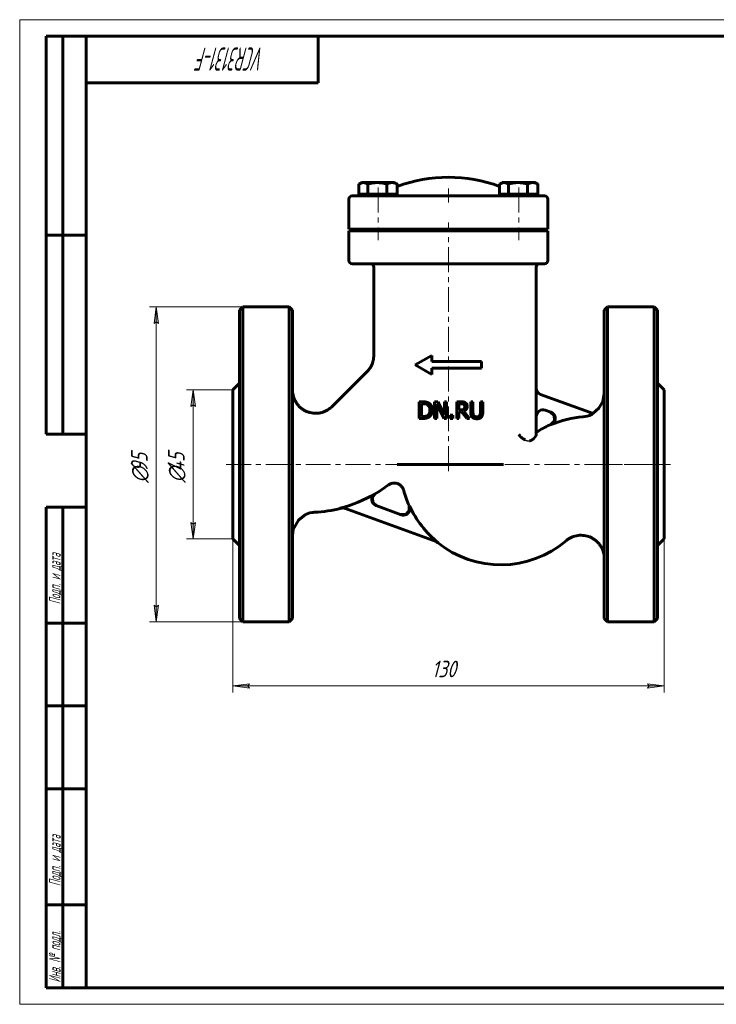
# Model space of a CAD drawing. Header units: millimetres. Extents: x 0 to 420, y 0 to 297.
# Tile 1 of 2: x 0 to 210, y 0 to 297. Entities that reach past the tile are written whole.
import ezdxf

# ---------------------------------------------------------------- set-up
doc = ezdxf.new("R2010")
doc.units = ezdxf.units.MM
for name, pattern in [('K5LT-1', [0]), ('K5LT_AXLED', [12, 7.5, -1.5, 1.5, -1.5]), ('K5LT_BASIC', [0]), ('K5LT_THIN', [0])]:
    doc.linetypes.add(name, pattern=pattern)
doc.layers.add('Системный слой', color=7, linetype='Continuous')
doc.layers.add('Системный слой (1)', color=251, linetype='Continuous', true_color=0x6c6c6c)
doc.styles.add('KDIMTEXTSTYLE', font='GOST_AU.SHX', dxfattribs={"width": 0.96, "oblique": 15, "height": 5})
doc.styles.add('KTEXTSTYLE', font='GOST_AU.SHX', dxfattribs={"width": 0.56, "height": 5})
doc.dimstyles.new('KDIMSTYLE (1.00)', dxfattribs={"dimtxt": 5, "dimasz": 1, "dimexe": 2, "dimexo": 0, "dimgap": 1, "dimtad": 1, "dimtxsty": 'KDIMTEXTSTYLE', "dimsah": 1, "dimcen": 0, "dimdle": 1, "dimadec": 0, "dimazin": 0, "dimtfac": 0.667, "dimtmove": 0, "dimatfit": 3, "dimfxl": 1, "dimtvp": 1, "dimtolj": 1, "dimtzin": 0, "dimarcsym": 0})

# ---------------------------------------------------------------- blocks, each defined once
blk = doc.blocks.new('U11')
at = {"layer": 'Системный слой (1)', "color": 143, "linetype": 'K5LT_BASIC', "lineweight": 60, "true_color": 0x33acca}
for p, q in [((106.31, 152.83), (107.21, 153.99)), ((106.45, 151.37), (106.31, 152.83)), ((107.55, 150.4), (106.45, 151.37))]:
    blk.add_line(p, q, dxfattribs=at)
blk = doc.blocks.new('U12')
at = {"layer": 'Системный слой (1)', "color": 143, "linetype": 'K5LT_BASIC', "lineweight": 60, "true_color": 0x33acca}
for p, q in [((82.24, 162.86), (82.24, 209.36)), ((82.24, 116.36), (82.24, 162.86))]:
    blk.add_line(p, q, dxfattribs=at)
blk = doc.blocks.new('U13')
at = {"layer": 'Системный слой (1)', "color": 143, "linetype": 'K5LT_BASIC', "lineweight": 60, "true_color": 0x33acca}
for p, q in [((194.24, 162.86), (194.24, 185.36)), ((194.24, 140.36), (194.24, 162.86))]:
    blk.add_line(p, q, dxfattribs=at)
blk = doc.blocks.new('U14')
at = {"layer": 'Системный слой (1)', "color": 143, "linetype": 'K5LT_BASIC', "lineweight": 60, "true_color": 0x33acca}
for p, q in [((175.82, 181.88), (176.24, 184.25)), ((174.63, 179.79), (175.82, 181.88)), ((172.79, 178.23), (174.63, 179.79))]:
    blk.add_line(p, q, dxfattribs=at)
blk = doc.blocks.new('U15')
at = {"layer": 'Системный слой (1)', "color": 143, "linetype": 'K5LT_BASIC', "lineweight": 60, "true_color": 0x33acca}
for start, end in [(300.9694, 307.7047), (272.9036, 284.6629)]:
    blk.add_arc((86.88, 187.86), 39.5, start, end, dxfattribs=at)
blk = doc.blocks.new('U16')
at = {"layer": 'Системный слой (1)', "color": 143, "linetype": 'K5LT_BASIC', "lineweight": 60, "true_color": 0x33acca}
for p, q in [((192.24, 209.36), (192.24, 162.86)), ((192.24, 162.86), (192.24, 116.36))]:
    blk.add_line(p, q, dxfattribs=at)
blk = doc.blocks.new('U17')
at = {"layer": 'Системный слой (1)', "color": 143, "linetype": 'K5LT_BASIC', "lineweight": 60, "true_color": 0x33acca}
for p, q in [((116.42, 147.79), (117.45, 148.9)), ((117.45, 148.9), (117.41, 150.42)), ((114.9, 147.72), (116.42, 147.79))]:
    blk.add_line(p, q, dxfattribs=at)
blk = doc.blocks.new('U18')
at = {"layer": 'Системный слой (1)', "color": 143, "linetype": 'K5LT_BASIC', "lineweight": 60, "true_color": 0x33acca}
for p, q in [((125.58, 139.56), (125.38, 139.65)), ((125.77, 139.45), (125.58, 139.56)), ((125.95, 139.33), (125.77, 139.45))]:
    blk.add_line(p, q, dxfattribs=at)
blk = doc.blocks.new('U19')
at = {"layer": 'Системный слой (1)', "color": 143, "linetype": 'K5LT_BASIC', "lineweight": 60, "true_color": 0x33acca}
for p, q in [((160.03, 178.61), (161.16, 177.57)), ((161.21, 176.02), (160.14, 174.9)), ((161.16, 177.57), (161.21, 176.02))]:
    blk.add_line(p, q, dxfattribs=at)
blk = doc.blocks.new('U20')
at = {"layer": 'Системный слой (1)', "color": 143, "linetype": 'K5LT_BASIC', "lineweight": 60, "true_color": 0x33acca}
for p, q in [((66.24, 209.36), (66.24, 162.86)), ((66.24, 162.86), (66.24, 116.36))]:
    blk.add_line(p, q, dxfattribs=at)
blk = doc.blocks.new('U21')
at = {"layer": 'Системный слой (1)', "color": 143, "linetype": 'K5LT_BASIC', "lineweight": 60, "true_color": 0x33acca}
for p, q in [((84, 146.07), (82.46, 143.2)), ((86.2, 147.73), (84, 146.07)), ((87.51, 148.2), (86.2, 147.73)), ((88.19, 148.34), (87.51, 148.2)), ((88.53, 148.39), (88.19, 148.34)), ((88.7, 148.4), (88.53, 148.39)), ((88.79, 148.41), (88.7, 148.4)), ((88.83, 148.41), (88.79, 148.41)), ((88.85, 148.41), (88.83, 148.41)), ((88.86, 148.41), (88.85, 148.41)), ((88.87, 148.41), (88.86, 148.41)), ((88.88, 148.41), (88.87, 148.41)), ((88.87, 148.41), (88.87, 148.41)), ((88.87, 148.41), (88.87, 148.41)), ((88.87, 148.41), (88.87, 148.41)), ((88.88, 148.41), (88.88, 148.41)), ((88.88, 148.41), (88.88, 148.41)), ((88.88, 148.41), (88.88, 148.41)), ((88.88, 148.41), (88.88, 148.41)), ((82.46, 143.2), (82.24, 141.42))]:
    blk.add_line(p, q, dxfattribs=at)
blk = doc.blocks.new('U22')
at = {"layer": 'Системный слой (1)', "color": 143, "linetype": 'K5LT_BASIC', "lineweight": 60, "true_color": 0x33acca}
for p, q in [((176.24, 162.86), (176.24, 209.36)), ((176.24, 116.36), (176.24, 162.86))]:
    blk.add_line(p, q, dxfattribs=at)
blk = doc.blocks.new('U23')
at = {"layer": 'Системный слой (1)', "color": 143, "linetype": 'K5LT_BASIC', "lineweight": 60, "true_color": 0x33acca}
for start, end in [(195.0108, 204.2352), (230.9683, 310.4565)]:
    blk.add_arc((145.03, 162.86), 30.3, start, end, dxfattribs=at)
blk = doc.blocks.new('U24')
at = {"layer": 'Системный слой (1)', "color": 143, "linetype": 'K5LT_BASIC', "lineweight": 60, "true_color": 0x33acca}
for p, q in [((64.24, 162.86), (64.24, 185.36)), ((64.24, 140.36), (64.24, 162.86))]:
    blk.add_line(p, q, dxfattribs=at)
blk = doc.blocks.new('U25')
at = {"layer": 'Системный слой (1)', "color": 143, "linetype": 'K5LT_BASIC', "lineweight": 60, "true_color": 0x33acca}
for p, q in [((102.3, 247.44), (102.25, 247.41)), ((102.35, 247.47), (102.3, 247.44)), ((102.39, 247.5), (102.35, 247.47)), ((102.81, 247.7), (102.39, 247.5)), ((103.2, 247.82), (102.81, 247.7)), ((103.58, 247.86), (103.2, 247.82))]:
    blk.add_line(p, q, dxfattribs=at)
blk = doc.blocks.new('U26')
at = {"layer": 'Системный слой (1)', "color": 143, "linetype": 'K5LT_BASIC', "lineweight": 60, "true_color": 0x33acca}
for p, q in [((144.73, 247.44), (144.68, 247.41)), ((144.78, 247.47), (144.73, 247.44)), ((144.82, 247.5), (144.78, 247.47)), ((145.23, 247.7), (144.82, 247.5)), ((145.62, 247.82), (145.23, 247.7)), ((146.01, 247.86), (145.62, 247.82))]:
    blk.add_line(p, q, dxfattribs=at)
blk = doc.blocks.new('D4')
at = {"layer": 'Системный слой (1)'}
for points in [[(64.24, 96.06), (69.24, 96.71), (68.74, 96.06), (69.24, 95.4)], [(194.24, 96.06), (189.24, 96.71), (189.74, 96.06), (189.24, 95.4)]]:
    blk.add_hatch(color=7, dxfattribs=at).paths.add_polyline_path(points)
at = {"layer": 'Системный слой (1)', "color": 7, "linetype": 'K5LT_THIN', "lineweight": 18, "true_color": 0xffffff}
for p, q in [((64.24, 140.36), (64.24, 94.06)), ((194.24, 140.36), (194.24, 94.06)), ((64.24, 96.06), (69.24, 96.71)), ((69.24, 95.4), (64.24, 96.06)), ((69.24, 96.71), (68.74, 96.06)), ((68.74, 96.06), (69.24, 95.4)), ((189.74, 96.06), (189.24, 96.71)), ((189.24, 96.71), (194.24, 96.06)), ((194.24, 96.06), (189.24, 95.4)), ((189.24, 95.4), (189.74, 96.06))]:
    blk.add_line(p, q, dxfattribs=at)
blk.add_wipeout([(124.22, 97.06), (124.22, 104.44), (133.85, 104.44), (133.85, 97.06)]).dxf.layer = 'Системный слой (1)'
blk.add_line((194.24, 96.06), (64.24, 96.06), dxfattribs=at)
at = {"layer": 'Системный слой (1)', "color": 7, "insert": (124.22, 103.64), "char_height": 5, "attachment_point": 1, "style": 'KTEXTSTYLE'}
blk.add_mtext('\\H5.0;\\W1.000;\\Q15;\\Q15;\\W0.960;130', dxfattribs=at)
blk = doc.blocks.new('KDIMARROW_01')
at = {"layer": 'Системный слой'}
blk.add_hatch(color=0, dxfattribs=at).paths.add_polyline_path([(0, 0), (-5, 0.66), (-4.5, 0), (-5, -0.66)])
at = {"layer": 'Системный слой', "color": 0, "linetype": 'K5LT_THIN', "lineweight": 18}
for p, q in [((-4.5, 0), (-5, 0.66)), ((-5, 0.66), (0, 0)), ((0, 0), (-5, -0.66)), ((-5, -0.66), (-4.5, 0))]:
    blk.add_line(p, q, dxfattribs=at)
at = {"layer": 'Системный слой (1)', "color": 0, "linetype": 'K5LT_THIN', "lineweight": 18}
blk.add_line((313.25, 162.86), (312.25, 162.86), dxfattribs=at)
blk = doc.blocks.new('D5')
at = {"layer": 'Системный слой (1)'}
for points in [[(41.83, 205.36), (41.17, 210.36), (40.51, 205.36), (41.17, 205.86)], [(41.17, 115.36), (41.83, 120.36), (41.17, 119.86), (40.51, 120.36)]]:
    blk.add_hatch(color=7, dxfattribs=at).paths.add_polyline_path(points)
at = {"layer": 'Системный слой (1)', "color": 7, "linetype": 'K5LT_THIN', "lineweight": 18, "true_color": 0xffffff}
for p, q in [((74.24, 210.36), (39.17, 210.36)), ((40.51, 205.36), (41.17, 210.36)), ((41.17, 210.36), (41.83, 205.36)), ((41.17, 205.86), (40.51, 205.36)), ((41.83, 205.36), (41.17, 205.86)), ((41.17, 115.36), (40.51, 120.36)), ((40.51, 120.36), (41.17, 119.86)), ((41.17, 119.86), (41.83, 120.36)), ((41.83, 120.36), (41.17, 115.36)), ((74.24, 115.36), (39.17, 115.36))]:
    blk.add_line(p, q, dxfattribs=at)
blk.add_wipeout([(40.17, 157.32), (32.79, 157.32), (32.79, 167.96), (40.17, 167.96)]).dxf.layer = 'Системный слой (1)'
blk.add_line((41.17, 115.36), (41.17, 210.36), dxfattribs=at)
at = {"layer": 'Системный слой (1)', "color": 7, "char_height": 5, "attachment_point": 1, "rotation": 90, "style": 'KTEXTSTYLE'}
for s, insert in [('\\H5.0;\\W1.000;\\Q15;\\Q15;\\W0.960;95', (33.58, 160.63)), ('\\H5.0;\\W1.000;\\Q15;\\Q15;\\W0.960;∅', (33.58, 157.32))]:
    blk.add_mtext(s, dxfattribs=dict(at, insert=insert))
blk = doc.blocks.new('D6')
at = {"layer": 'Системный слой (1)'}
for points in [[(52.96, 180.36), (52.3, 185.36), (51.64, 180.36), (52.3, 180.86)], [(52.3, 140.36), (52.96, 145.36), (52.3, 144.86), (51.64, 145.36)]]:
    blk.add_hatch(color=7, dxfattribs=at).paths.add_polyline_path(points)
at = {"layer": 'Системный слой (1)', "color": 7, "linetype": 'K5LT_THIN', "lineweight": 18, "true_color": 0xffffff}
for p, q in [((64.24, 185.36), (50.3, 185.36)), ((51.64, 180.36), (52.3, 185.36)), ((52.3, 185.36), (52.96, 180.36)), ((52.3, 180.86), (51.64, 180.36)), ((52.96, 180.36), (52.3, 180.86)), ((52.3, 140.36), (51.64, 145.36)), ((51.64, 145.36), (52.3, 144.86)), ((52.3, 144.86), (52.96, 145.36)), ((52.96, 145.36), (52.3, 140.36)), ((64.24, 140.36), (50.3, 140.36))]:
    blk.add_line(p, q, dxfattribs=at)
blk.add_wipeout([(51.3, 157.39), (43.92, 157.39), (43.92, 167.9), (51.3, 167.9)]).dxf.layer = 'Системный слой (1)'
blk.add_line((52.3, 140.36), (52.3, 185.36), dxfattribs=at)
at = {"layer": 'Системный слой (1)', "color": 7, "char_height": 5, "attachment_point": 1, "rotation": 90, "style": 'KTEXTSTYLE'}
for s, insert in [('\\H5.0;\\W1.000;\\Q15;\\Q15;\\W0.960;45', (44.71, 160.69)), ('\\H5.0;\\W1.000;\\Q15;\\Q15;\\W0.960;∅', (44.71, 157.39))]:
    blk.add_mtext(s, dxfattribs=dict(at, insert=insert))
blk = doc.blocks.new('U27')
at = {"color": 7, "linetype": 'K5LT_THIN', "lineweight": 18, "true_color": 0xffffff}
for p, q in [((0, 0), (0, 297)), ((0, 297), (420, 297)), ((420, 0), (0, 0))]:
    blk.add_line(p, q, dxfattribs=at)
at = {"color": 143, "linetype": 'K5LT_BASIC', "lineweight": 60, "true_color": 0x33acca}
for p, q in [((8, 172), (8, 292)), ((20, 292), (8, 292)), ((13, 172), (13, 292)), ((20, 5), (20, 292)), ((20, 292), (415, 292)), ((90, 292), (90, 278)), ((90, 278), (20, 278)), ((20, 232), (8, 232)), ((20, 172), (8, 172)), ((8, 5), (8, 150)), ((20, 150), (8, 150)), ((13, 5), (13, 150)), ((20, 115), (8, 115)), ((20, 90), (8, 90)), ((20, 65), (8, 65)), ((20, 30), (8, 30)), ((20, 5), (8, 5)), ((415, 5), (20, 5))]:
    blk.add_line(p, q, dxfattribs=at)
at = {"color": 7, "attachment_point": 1, "style": 'KTEXTSTYLE'}
for s, insert, char_height, rotation in [('\\H5.0;\\W1.000;\\Q15;\\Q15;\\W0.560;\\H7.00;VCR3131-F', (73.87, 281.64), 7, 180), ('\\H5.0;\\W1.000;\\Q15;\\Q15;\\W0.560;\\H3.50;Подп. и дата', (8.82, 120.66), 3.5, 90), ('\\H5.0;\\W1.000;\\Q15;\\Q15;\\W0.560;\\H3.50;Подп. и дата', (8.82, 35.66), 3.5, 90), ('\\H5.0;\\W1.000;\\Q15;\\Q15;\\W0.560;\\H3.50;Инв. № подл.', (8.82, 6.57), 3.5, 90)]:
    blk.add_mtext(s, dxfattribs=dict(at, insert=insert, char_height=char_height, rotation=rotation))

msp = doc.modelspace()

# ---------------------------------------------------------------- linework, layer by layer
at = {"layer": 'Системный слой (1)', "color": 143, "linetype": 'K5LT_BASIC', "lineweight": 60, "true_color": 0x33acca}
for p, q in [((102.255, 244.36), (102.255, 247.413)), ((103.022, 247.86), (102.395, 247.498)), ((103.022, 247.86), (103.579, 247.86)), ((103.579, 247.86), (107.787, 247.86)), ((104.903, 244.36), (104.903, 247.413)), ((107.787, 247.86), (112.23, 247.86)), ((110.67, 244.36), (110.67, 247.413)), ((112.23, 247.86), (113.022, 247.86)), ((113.022, 247.86), (113.649, 247.498)), ((113.789, 244.36), (113.789, 247.413)), ((144.681, 244.36), (144.681, 247.413)), ((145.448, 247.86), (144.821, 247.498)), ((145.448, 247.86), (146.005, 247.86)), ((146.005, 247.86), (150.213, 247.86)), ((147.329, 244.36), (147.329, 247.413)), ((150.213, 247.86), (154.656, 247.86)), ((153.096, 244.36), (153.096, 247.413)), ((154.656, 247.86), (155.448, 247.86)), ((155.448, 247.86), (156.075, 247.498)), ((156.215, 244.36), (156.215, 247.413)), ((108.735, 243.86), (100.235, 243.86)), ((103.579, 244.36), (102.255, 244.36)), ((103.022, 244.36), (103.022, 243.86)), ((104.903, 244.36), (103.579, 244.36)), ((107.787, 244.36), (104.903, 244.36)), ((110.67, 244.36), (107.787, 244.36)), ((111.245, 243.86), (108.735, 243.86)), ((112.23, 244.36), (110.67, 244.36)), ((117.784, 243.86), (111.245, 243.86)), ((113.789, 244.36), (112.23, 244.36)), ((113.022, 244.36), (113.022, 243.86)), ((118.436, 243.86), (117.784, 243.86)), ((118.692, 243.86), (118.436, 243.86)), ((120.814, 243.86), (118.692, 243.86)), ((137.657, 243.86), (120.814, 243.86)), ((139.778, 243.86), (137.657, 243.86)), ((140.034, 243.86), (139.778, 243.86)), ((140.686, 243.86), (140.034, 243.86)), ((147.225, 243.86), (140.686, 243.86)), ((146.005, 244.36), (144.681, 244.36)), ((145.448, 244.36), (145.448, 243.86)), ((147.329, 244.36), (146.005, 244.36)), ((149.735, 243.86), (147.225, 243.86)), ((150.213, 244.36), (147.329, 244.36)), ((158.235, 243.86), (149.735, 243.86)), ((153.096, 244.36), (150.213, 244.36)), ((154.656, 244.36), (153.096, 244.36)), ((156.215, 244.36), (154.656, 244.36)), ((155.448, 244.36), (155.448, 243.86)), ((99.235, 242.86), (99.235, 233.86)), ((159.235, 233.86), (159.235, 242.86)), ((99.235, 233.86), (108.735, 233.86)), ((99.235, 233.36), (99.235, 224.36)), ((108.735, 233.36), (99.235, 233.36)), ((105.022, 233.86), (105.022, 233.36)), ((108.735, 233.86), (111.245, 233.86)), ((108.735, 233.36), (111.245, 233.36)), ((111.022, 233.86), (111.022, 233.36)), ((111.245, 233.86), (118.553, 233.86)), ((118.553, 233.36), (111.245, 233.36)), ((118.553, 233.86), (119.144, 233.86)), ((119.144, 233.36), (118.553, 233.36)), ((119.144, 233.86), (119.399, 233.86)), ((119.399, 233.36), (119.144, 233.36)), ((119.399, 233.86), (120.814, 233.86)), ((120.814, 233.36), (119.399, 233.36)), ((120.814, 233.86), (137.657, 233.86)), ((120.814, 233.36), (137.657, 233.36)), ((121.735, 233.36), (121.735, 233.86)), ((136.735, 233.36), (136.735, 233.86)), ((137.657, 233.86), (139.071, 233.86)), ((139.071, 233.36), (137.657, 233.36)), ((139.071, 233.86), (139.327, 233.86)), ((139.327, 233.36), (139.071, 233.36)), ((139.327, 233.86), (139.917, 233.86)), ((139.917, 233.36), (139.327, 233.36)), ((139.917, 233.86), (147.225, 233.86)), ((147.225, 233.36), (139.917, 233.36)), ((147.225, 233.86), (149.735, 233.86)), ((147.225, 233.36), (149.735, 233.36)), ((147.448, 233.86), (147.448, 233.36)), ((149.735, 233.86), (159.235, 233.86)), ((159.235, 233.36), (149.735, 233.36)), ((153.448, 233.86), (153.448, 233.36)), ((159.235, 224.36), (159.235, 233.36)), ((100.235, 223.36), (108.735, 223.36)), ((108.735, 223.36), (111.245, 223.36)), ((111.245, 223.36), (117.784, 223.36)), ((117.784, 223.36), (118.436, 223.36)), ((118.436, 223.36), (118.692, 223.36)), ((118.692, 223.36), (120.814, 223.36)), ((120.814, 223.36), (137.657, 223.36)), ((137.657, 223.36), (139.778, 223.36)), ((139.778, 223.36), (140.034, 223.36)), ((140.034, 223.36), (140.686, 223.36)), ((140.686, 223.36), (147.225, 223.36)), ((147.225, 223.36), (149.735, 223.36)), ((149.735, 223.36), (158.235, 223.36)), ((106.741, 195.767), (106.735, 222.36)), ((155.735, 171.845), (155.735, 222.36)), ((66.235, 209.36), (67.235, 210.36)), ((81.235, 210.36), (67.235, 210.36)), ((67.235, 162.86), (67.235, 210.36)), ((81.235, 210.36), (81.235, 162.86)), ((82.235, 209.36), (81.235, 210.36)), ((176.235, 209.36), (177.235, 210.36)), ((177.235, 210.36), (177.235, 162.86)), ((191.235, 210.36), (177.235, 210.36)), ((192.235, 209.36), (191.235, 210.36)), ((191.235, 162.86), (191.235, 210.36)), ((106.738, 195.767), (106.738, 195.767)), ((119.235, 192.86), (124.235, 195.694)), ((124.235, 193.86), (124.235, 195.694)), ((124.235, 193.86), (139.235, 193.86)), ((139.235, 191.86), (139.235, 193.86)), ((94.304, 180.435), (104.69, 190.821)), ((119.235, 192.86), (124.235, 190.025)), ((124.235, 190.025), (124.235, 191.86)), ((124.235, 191.86), (139.235, 191.86)), ((64.235, 185.36), (66.235, 187.36)), ((194.235, 185.36), (192.235, 187.36)), ((121.568, 181.731), (120.429, 181.731)), ((120.429, 181.731), (120.429, 176.731)), ((125.093, 181.731), (125.093, 176.731)), ((126.037, 181.731), (125.093, 181.731)), ((128.051, 177.773), (126.037, 181.731)), ((128.051, 181.731), (128.051, 177.773)), ((128.671, 181.731), (128.051, 181.731)), ((128.671, 176.731), (128.671, 181.731)), ((133.055, 181.731), (131.766, 181.731)), ((131.766, 181.731), (131.766, 176.731)), ((136.637, 181.731), (135.972, 181.731)), ((135.972, 181.731), (135.972, 178.612)), ((136.637, 178.612), (136.637, 181.731)), ((139.59, 181.731), (138.926, 181.731)), ((138.926, 181.731), (138.926, 178.595)), ((139.59, 178.612), (139.59, 181.731)), ((172.863, 178.2), (157.051, 183.956)), ((93.948, 180.095), (93.948, 180.095)), ((121.094, 177.307), (121.094, 181.156)), ((121.094, 181.156), (121.6, 181.156)), ((125.713, 181.043), (127.925, 176.731)), ((125.713, 176.731), (125.713, 181.043)), ((132.431, 181.156), (133.091, 181.156)), ((132.431, 179.276), (132.431, 181.156)), ((133.014, 179.276), (132.431, 179.276)), ((132.431, 176.731), (132.431, 178.721)), ((132.431, 178.721), (133.193, 178.721)), ((133.193, 178.721), (134.773, 176.731)), ((135.636, 176.731), (133.857, 178.907)), ((158.419, 179.201), (160.122, 178.581)), ((120.429, 176.731), (121.58, 176.731)), ((121.6, 177.307), (121.094, 177.307)), ((125.093, 176.731), (125.713, 176.731)), ((127.925, 176.731), (128.671, 176.731)), ((129.813, 177.688), (129.813, 176.731)), ((130.616, 177.688), (129.813, 177.688)), ((129.813, 176.731), (130.616, 176.731)), ((130.616, 176.731), (130.616, 177.688)), ((131.766, 176.731), (132.431, 176.731)), ((134.773, 176.731), (135.636, 176.731)), ((67.235, 115.36), (67.235, 162.86)), ((81.235, 162.86), (81.235, 115.36)), ((113.751, 162.86), (145.824, 162.86)), ((177.235, 162.86), (177.235, 115.36)), ((191.235, 115.36), (191.235, 162.86)), ((115.77, 155.012), (115.77, 155.012)), ((97.956, 149.632), (125.572, 139.581)), ((114.987, 147.69), (107.468, 150.427)), ((64.235, 140.36), (66.235, 138.36)), ((194.235, 140.36), (192.235, 138.36)), ((66.235, 116.36), (67.235, 115.36)), ((82.235, 116.36), (81.235, 115.36)), ((176.235, 116.36), (177.235, 115.36)), ((192.235, 116.36), (191.235, 115.36)), ((81.235, 115.36), (67.235, 115.36)), ((191.235, 115.36), (177.235, 115.36))]:
    msp.add_line(p, q, dxfattribs=at)
at = {"layer": 'Системный слой (1)', "color": 30, "linetype": 'K5LT_AXLED', "lineweight": 18, "true_color": 0xff8000}
for p, q in [((108.022, 246.36), (108.022, 230.473)), ((129.235, 241.86), (129.235, 246.098)), ((150.448, 246.36), (150.448, 230.473)), ((129.235, 160.86), (129.235, 235.86)), ((62.235, 162.86), (196.235, 162.86)), ((174.235, 162.86), (196.235, 162.86))]:
    msp.add_line(p, q, dxfattribs=at)
at = {"layer": 'Системный слой (1)', "color": 143, "linetype": 'K5LT_BASIC', "lineweight": 60, "true_color": 0x33acca}
for centre, radius, start, end in [((129.235, 204.41), 45.05, 69.94843, 110.05157), ((100.235, 242.86), 1, 90, 180), ((158.235, 242.86), 1, 0, 90), ((100.235, 224.36), 1, 180, 270), ((105.735, 222.36), 1, 0, 90), ((156.735, 222.36), 1, 90, 180), ((158.235, 224.36), 1, 270, 0), ((157.735, 185.835), 2, 180, 250), ((86.88, 187.86), 10.5, 312.31067, 315), ((86.88, 187.86), 10.5, 314.45219, 315), ((157.735, 177.321), 2, 70, 180), ((171.932, 147.86), 29.422, 94.25085, 113.38248), ((171.932, 147.86), 29.5, 113.55196, 121.95611), ((86.88, 187.86), 39.422, 284.48639, 300.87033), ((145.033, 162.86), 30.221, 204.38817, 231.4214)]:
    msp.add_arc(centre, radius, start, end, dxfattribs=at)
for points, weights in [([(104.903, 247.413), (104.193, 247.86), (103.579, 247.86)], [1, 1.0379548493, 1]), ([(107.787, 247.86), (106.448, 247.86), (104.903, 247.413)], [1, 1.0379548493, 1]), ([(110.67, 247.413), (109.125, 247.86), (107.787, 247.86)], [1, 1.0379548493, 1]), ([(112.23, 247.86), (111.506, 247.86), (110.67, 247.413)], [1, 1.0379548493, 1]), ([(113.789, 247.413), (112.953, 247.86), (112.23, 247.86)], [1, 1.0379548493, 1]), ([(113.649, 247.498), (113.718, 247.458), (113.789, 247.413)], [1.00663638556, 1.00367379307, 1]), ([(147.329, 247.413), (146.62, 247.86), (146.005, 247.86)], [1, 1.0379548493, 1]), ([(150.213, 247.86), (148.875, 247.86), (147.329, 247.413)], [1, 1.0379548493, 1]), ([(153.096, 247.413), (151.551, 247.86), (150.213, 247.86)], [1, 1.0379548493, 1]), ([(154.656, 247.86), (153.932, 247.86), (153.096, 247.413)], [1, 1.0379548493, 1]), ([(156.215, 247.413), (155.38, 247.86), (154.656, 247.86)], [1, 1.0379548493, 1]), ([(156.075, 247.498), (156.144, 247.458), (156.215, 247.413)], [1.00663638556, 1.00367379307, 1])]:
    msp.add_rational_spline(points, weights, degree=2, dxfattribs=at)
for points, knots in [([(104.692, 190.819), (104.693, 190.82), (104.694, 190.821), (104.696, 190.823), (104.698, 190.824), (104.702, 190.828), (104.704, 190.831), (104.712, 190.838), (104.716, 190.843), (104.731, 190.858), (104.74, 190.867), (104.768, 190.896), (104.786, 190.914), (104.839, 190.97), (104.874, 191.008), (104.975, 191.119), (105.041, 191.194), (105.228, 191.419), (105.347, 191.573), (105.635, 191.982), (105.795, 192.245), (106.08, 192.788), (106.205, 193.069), (106.413, 193.635), (106.497, 193.919), (106.624, 194.472), (106.669, 194.739), (106.727, 195.261), (106.741, 195.514), (106.741, 195.767)], [0, 0, 0, 0, 0.0142932, 0.0142932, 0.035733, 0.035733, 0.0750394, 0.0750394, 0.1500788, 0.1500788, 0.2965843, 0.2965843, 0.5824487, 0.5824487, 1.1398842, 1.1398842, 2.226169, 2.226169, 4.3415656, 4.3415656, 7.6910879, 7.6910879, 11.0413918, 11.0413918, 14.272739, 14.272739, 17.2324135, 17.2324135, 19.9991069, 19.9991069, 19.9991069, 19.9991069]), ([(93.948, 180.095), (93.946, 180.093), (93.943, 180.091), (93.938, 180.087), (93.935, 180.084), (93.926, 180.076), (93.921, 180.071), (93.904, 180.056), (93.893, 180.046), (93.861, 180.018), (93.84, 179.999), (93.776, 179.944), (93.734, 179.909), (93.608, 179.805), (93.523, 179.738), (93.268, 179.548), (93.094, 179.429), (92.65, 179.156), (92.375, 179.011), (91.805, 178.756), (91.51, 178.647), (90.91, 178.469), (90.605, 178.4), (89.999, 178.306), (89.698, 178.279), (89.095, 178.266), (88.795, 178.279), (88.186, 178.345), (87.879, 178.399), (87.271, 178.548), (86.97, 178.642), (86.386, 178.87), (86.103, 179.002), (85.566, 179.299), (85.312, 179.463), (84.829, 179.822), (84.6, 180.016), (84.161, 180.44), (83.952, 180.671), (83.563, 181.161), (83.383, 181.42), (83.061, 181.958), (82.918, 182.237), (82.682, 182.788), (82.585, 183.06), (82.424, 183.62), (82.361, 183.909), (82.262, 184.555), (82.235, 184.913), (82.235, 185.271)], [0, 0, 0, 0, 0.0102933, 0.0102933, 0.0257332, 0.0257332, 0.0540397, 0.0540397, 0.1080793, 0.1080793, 0.2135853, 0.2135853, 0.4194506, 0.4194506, 0.8208881, 0.8208881, 1.6031765, 1.6031765, 2.7567576, 2.7567576, 3.9221718, 3.9221718, 5.0780559, 5.0780559, 6.1981977, 6.1981977, 7.3135064, 7.3135064, 8.4688077, 8.4688077, 9.6366798, 9.6366798, 10.794435, 10.794435, 11.9132653, 11.9132653, 13.0258264, 13.0258264, 14.1788504, 14.1788504, 15.3464221, 15.3464221, 16.5061961, 16.5061961, 17.5734085, 17.5734085, 18.6690045, 18.6690045, 19.9993569, 19.9993569, 19.9993569, 19.9993569]), ([(123.359, 181.334), (123.248, 181.407), (123.128, 181.468), (122.925, 181.55), (122.842, 181.578), (122.734, 181.61), (122.705, 181.618), (122.636, 181.636), (122.593, 181.646), (122.477, 181.669), (122.398, 181.682), (122.245, 181.701), (122.178, 181.707), (122.035, 181.718), (121.96, 181.723), (121.873, 181.726), (121.866, 181.726), (121.781, 181.729), (121.702, 181.731), (121.605, 181.731), (121.586, 181.731), (121.568, 181.731)], [-0.39903529, -0.39903529, -0.39903529, -0.39903529, -0.27057385, -0.27057385, -0.18609456, -0.18609456, -0.15993321, -0.15993321, -0.12873398, -0.12873398, -0.0868238, -0.0868238, -0.05882787, -0.05882787, -0.03290651, -0.03290651, -0.03083193, -0.03083193, -0.00592501, -0.00592501, 0, 0, 0, 0]), ([(124.372, 179.227), (124.372, 179.464), (124.351, 179.702), (124.238, 180.21), (124.15, 180.404), (123.951, 180.782), (123.778, 181), (123.498, 181.237), (123.429, 181.287), (123.359, 181.334)], [-0.19073019, -0.19073019, -0.19073019, -0.19073019, -0.15497679, -0.15497679, -0.11209168, -0.11209168, -0.02608943, -0.02608943, 0, 0, 0, 0]), ([(134.327, 181.468), (134.214, 181.541), (134.094, 181.6), (133.952, 181.644), (133.937, 181.648), (133.903, 181.658), (133.884, 181.663), (133.843, 181.672), (133.821, 181.677), (133.79, 181.682), (133.782, 181.684), (133.75, 181.689), (133.724, 181.693), (133.666, 181.7), (133.635, 181.704), (133.59, 181.708), (133.579, 181.709), (133.493, 181.717), (133.418, 181.722), (133.309, 181.727), (133.276, 181.728), (133.18, 181.731), (133.117, 181.731), (133.055, 181.731)], [-0.23510938, -0.23510938, -0.23510938, -0.23510938, -0.117669, -0.117669, -0.10543126, -0.10543126, -0.09333683, -0.09333683, -0.08143521, -0.08143521, -0.07773328, -0.07773328, -0.06647238, -0.06647238, -0.05536565, -0.05536565, -0.05192897, -0.05192897, -0.02911316, -0.02911316, -0.01904972, -0.01904972, 0, 0, 0, 0]), ([(134.894, 180.374), (134.894, 180.492), (134.884, 180.611), (134.835, 180.829), (134.801, 180.927), (134.708, 181.096), (134.617, 181.244), (134.404, 181.416), (134.366, 181.443), (134.327, 181.468)], [-0.25624138, -0.25624138, -0.25624138, -0.25624138, -0.16476995, -0.16476995, -0.08348735, -0.08348735, -0.01415336, -0.01415336, 0, 0, 0, 0]), ([(121.6, 181.156), (121.668, 181.156), (121.732, 181.155), (121.856, 181.15), (121.916, 181.147), (122.063, 181.135), (122.139, 181.125), (122.235, 181.109), (122.264, 181.104), (122.313, 181.094), (122.334, 181.089), (122.353, 181.085), (122.354, 181.085), (122.554, 181.037), (122.743, 180.962), (122.921, 180.856)], [-0.10170707, -0.10170707, -0.10170707, -0.10170707, -0.09542538, -0.09542538, -0.08838337, -0.08838337, -0.07639345, -0.07639345, -0.07022153, -0.07022153, -0.06440352, -0.06440352, -0.06404634, -0.06404634, 0, 0, 0, 0]), ([(122.921, 180.856), (123.058, 180.772), (123.181, 180.668), (123.389, 180.416), (123.471, 180.272), (123.64, 179.841), (123.679, 179.535), (123.679, 179.236)], [-0.18923565, -0.18923565, -0.18923565, -0.18923565, -0.13966765, -0.13966765, -0.08973954, -0.08973954, 0, 0, 0, 0]), ([(123.679, 179.236), (123.679, 179.02), (123.661, 178.799), (123.576, 178.433), (123.512, 178.237), (123.277, 177.88), (123.141, 177.747), (122.982, 177.639)], [-0.22327172, -0.22327172, -0.22327172, -0.22327172, -0.12936744, -0.12936744, -0.05924412, -0.05924412, 0, 0, 0, 0]), ([(123.351, 177.133), (123.5, 177.232), (123.635, 177.349), (123.88, 177.626), (123.985, 177.783), (124.181, 178.157), (124.315, 178.476), (124.367, 179.026), (124.372, 179.127), (124.372, 179.227)], [-0.38287268, -0.38287268, -0.38287268, -0.38287268, -0.27632425, -0.27632425, -0.16588676, -0.16588676, -0.0302212, -0.0302212, 0, 0, 0, 0]), ([(133.918, 179.535), (133.865, 179.483), (133.807, 179.439), (133.649, 179.354), (133.565, 179.334), (133.363, 179.29), (133.186, 179.276), (133.014, 179.276)], [-0.070484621, -0.070484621, -0.070484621, -0.070484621, -0.063055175, -0.063055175, -0.05234918, -0.05234918, 0, 0, 0, 0]), ([(133.091, 181.156), (133.149, 181.156), (133.202, 181.155), (133.311, 181.15), (133.364, 181.145), (133.459, 181.135), (133.5, 181.128), (133.542, 181.12), (133.549, 181.119), (133.563, 181.116), (133.571, 181.114), (133.688, 181.088), (133.792, 181.047), (133.885, 180.986)], [-0.064608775, -0.064608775, -0.064608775, -0.064608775, -0.057209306, -0.057209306, -0.047973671, -0.047973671, -0.038326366, -0.038326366, -0.036485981, -0.036485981, -0.034120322, -0.034120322, 0, 0, 0, 0]), ([(133.857, 178.907), (134.055, 178.981), (134.238, 179.084), (134.497, 179.31), (134.618, 179.437), (134.804, 179.772), (134.857, 179.951), (134.89, 180.217), (134.894, 180.295), (134.894, 180.374)], [-0.23415354, -0.23415354, -0.23415354, -0.23415354, -0.13930791, -0.13930791, -0.08038343, -0.08038343, -0.02361357, -0.02361357, 0, 0, 0, 0]), ([(133.885, 180.986), (133.942, 180.947), (133.994, 180.902), (134.054, 180.828), (134.069, 180.807), (134.096, 180.765), (134.107, 180.744), (134.12, 180.718), (134.122, 180.713), (134.13, 180.697), (134.134, 180.686), (134.184, 180.563), (134.201, 180.443), (134.201, 180.321)], [-0.071506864, -0.071506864, -0.071506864, -0.071506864, -0.054614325, -0.054614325, -0.048135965, -0.048135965, -0.041495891, -0.041495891, -0.039919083, -0.039919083, -0.036401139, -0.036401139, 0, 0, 0, 0]), ([(134.201, 180.321), (134.201, 180.227), (134.195, 180.132), (134.166, 179.975), (134.151, 179.918), (134.124, 179.844), (134.115, 179.822), (134.061, 179.7), (133.998, 179.611), (133.918, 179.535)], [-0.077138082, -0.077138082, -0.077138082, -0.077138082, -0.055379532, -0.055379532, -0.040380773, -0.040380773, -0.03346682, -0.03346682, 0, 0, 0, 0]), ([(135.972, 178.612), (135.972, 178.133), (136.035, 177.853), (136.143, 177.508), (136.228, 177.348), (136.376, 177.165), (136.412, 177.125), (136.45, 177.088)], [-0.12526993, -0.12526993, -0.12526993, -0.12526993, -0.07224225, -0.07224225, -0.01642883, -0.01642883, 0, 0, 0, 0]), ([(136.851, 177.603), (136.776, 177.717), (136.723, 177.842), (136.661, 178.108), (136.644, 178.277), (136.637, 178.514), (136.637, 178.563), (136.637, 178.612)], [-0.12909877, -0.12909877, -0.12909877, -0.12909877, -0.07092738, -0.07092738, -0.01464379, -0.01464379, 0, 0, 0, 0]), ([(138.926, 178.595), (138.926, 178.431), (138.918, 178.253), (138.876, 177.982), (138.845, 177.839), (138.745, 177.656), (138.729, 177.629), (138.711, 177.603)], [-0.14442086, -0.14442086, -0.14442086, -0.14442086, -0.0638433, -0.0638433, -0.00981427, -0.00981427, 0, 0, 0, 0]), ([(139.112, 177.088), (139.185, 177.157), (139.25, 177.234), (139.417, 177.488), (139.478, 177.664), (139.544, 177.967), (139.561, 178.086), (139.579, 178.271), (139.583, 178.337), (139.589, 178.472), (139.59, 178.542), (139.59, 178.612)], [-0.16327348, -0.16327348, -0.16327348, -0.16327348, -0.13407827, -0.13407827, -0.07656757, -0.07656757, -0.04061822, -0.04061822, -0.02086406, -0.02086406, 0, 0, 0, 0]), ([(160.255, 174.866), (160.496, 174.97), (160.714, 175.12), (161.077, 175.493), (161.219, 175.712), (161.411, 176.191), (161.459, 176.446), (161.455, 176.962), (161.402, 177.218), (161.201, 177.699), (161.053, 177.919), (160.763, 178.21), (160.647, 178.304), (160.396, 178.464), (160.262, 178.53), (160.122, 178.581)], [0, 0, 0, 0, 0.07860871, 0.07860871, 0.156231, 0.156231, 0.23342329, 0.23342329, 0.31112692, 0.31112692, 0.38984077, 0.38984077, 0.43447389, 0.43447389, 0.47912185, 0.47912185, 0.47912185, 0.47912185]), ([(169.751, 177.201), (170.656, 177.268), (171.538, 177.512), (172.525, 178.004), (172.696, 178.099), (172.863, 178.2)], [0, 0, 0, 0, 0.27213906, 0.27213906, 0.33088061, 0.33088061, 0.33088061, 0.33088061]), ([(121.58, 176.731), (121.872, 176.731), (122.199, 176.745), (122.649, 176.823), (122.887, 176.878), (123.238, 177.065), (123.295, 177.098), (123.351, 177.133)], [-0.30825453, -0.30825453, -0.30825453, -0.30825453, -0.1227645, -0.1227645, -0.02020389, -0.02020389, 0, 0, 0, 0]), ([(122.982, 177.639), (122.726, 177.46), (122.489, 177.402), (122.124, 177.324), (121.854, 177.307), (121.6, 177.307)], [-0.11701457, -0.11701457, -0.11701457, -0.11701457, -0.08079418, -0.08079418, 0, 0, 0, 0]), ([(136.45, 177.088), (136.593, 176.946), (136.758, 176.841), (137.083, 176.71), (137.291, 176.649), (137.657, 176.628), (137.718, 176.626), (137.779, 176.626)], [-0.24326794, -0.24326794, -0.24326794, -0.24326794, -0.11784249, -0.11784249, -0.01975645, -0.01975645, 0, 0, 0, 0]), ([(137.779, 177.193), (137.666, 177.193), (137.55, 177.202), (137.343, 177.246), (137.25, 177.277), (137.068, 177.372), (136.985, 177.437), (136.892, 177.546), (136.871, 177.573), (136.851, 177.603)], [-0.11204614, -0.11204614, -0.11204614, -0.11204614, -0.07543781, -0.07543781, -0.04408434, -0.04408434, -0.01069023, -0.01069023, 0, 0, 0, 0]), ([(138.711, 177.603), (138.671, 177.542), (138.624, 177.488), (138.513, 177.392), (138.451, 177.352), (138.287, 177.271), (138.133, 177.215), (137.866, 177.195), (137.823, 177.193), (137.779, 177.193)], [-0.18159852, -0.18159852, -0.18159852, -0.18159852, -0.13529716, -0.13529716, -0.08665499, -0.08665499, -0.01406418, -0.01406418, 0, 0, 0, 0]), ([(137.779, 176.626), (138.007, 176.626), (138.247, 176.647), (138.714, 176.782), (138.888, 176.895), (139.045, 177.025), (139.079, 177.056), (139.112, 177.088)], [-0.10888949, -0.10888949, -0.10888949, -0.10888949, -0.06502073, -0.06502073, -0.01467625, -0.01467625, 0, 0, 0, 0]), ([(156.32, 172.887), (156.317, 172.886), (156.315, 172.884), (156.31, 172.881), (156.306, 172.879), (156.297, 172.873), (156.291, 172.87), (156.274, 172.859), (156.262, 172.852), (156.228, 172.833), (156.205, 172.82), (156.138, 172.783), (156.093, 172.759), (155.957, 172.694), (155.866, 172.655), (155.76, 172.617), (155.748, 172.612), (155.735, 172.608)], [0, 0, 0, 0, 0.0227995, 0.0227995, 0.0569987, 0.0569987, 0.1196973, 0.1196973, 0.2393947, 0.2393947, 0.4730895, 0.4730895, 0.9290795, 0.9290795, 1.8182603, 1.8182603, 1.936743, 1.936743, 1.936743, 1.936743]), ([(150.502, 171.9), (150.526, 171.844), (150.576, 171.745), (150.656, 171.619), (150.725, 171.522), (150.791, 171.438), (150.861, 171.356), (150.937, 171.273), (151.018, 171.191), (151.103, 171.11), (151.193, 171.029), (151.287, 170.95), (151.384, 170.872), (151.485, 170.795), (151.602, 170.71), (151.704, 170.64), (151.833, 170.556), (151.926, 170.497), (152.08, 170.404), (152.219, 170.324), (152.346, 170.254), (152.392, 170.228)], [0, 0, 0, 0, 2.0632788, 3.6056937, 4.6329137, 5.6606934, 6.6908509, 7.7236694, 8.7565896, 9.7886671, 10.8195606, 11.8485983, 12.876916, 13.8928749, 14.884884, 16.3029842, 16.7598053, 18.4294223, 18.8058629, 20.8189518, 22, 22, 22, 22]), ([(153.735, 169.982), (153.76, 169.986), (153.798, 169.992), (153.849, 170.001), (153.913, 170.015), (153.977, 170.034), (154.067, 170.064), (154.131, 170.089), (154.194, 170.117), (154.245, 170.141), (154.295, 170.168), (154.346, 170.195), (154.383, 170.217), (154.445, 170.254), (154.507, 170.295), (154.581, 170.346), (154.63, 170.383), (154.68, 170.421), (154.717, 170.451), (154.754, 170.481), (154.818, 170.535), (154.881, 170.592), (154.943, 170.651), (155.007, 170.713), (155.07, 170.778), (155.158, 170.873), (155.22, 170.944), (155.291, 171.029), (155.337, 171.087), (155.381, 171.144), (155.423, 171.2), (155.463, 171.256), (155.499, 171.311), (155.535, 171.364), (155.567, 171.416), (155.597, 171.468), (155.626, 171.518), (155.651, 171.567), (155.672, 171.613), (155.696, 171.667), (155.714, 171.718), (155.725, 171.764), (155.73, 171.787), (155.734, 171.814), (155.735, 171.832), (155.735, 171.845)], [0, 0, 0, 0, 1.0430133, 1.5694316, 2.102799, 3.7365709, 4.2899822, 5.971843, 6.5444428, 7.1215362, 8.3014092, 8.9006976, 9.5003066, 10.1066, 11.9744535, 12.6185316, 13.9252254, 14.5817678, 15.2465247, 15.9187416, 16.6065625, 18.7390527, 19.4762128, 20.2179477, 22.5366655, 23.3314976, 25.8059796, 26.644282, 28.3376422, 29.1880805, 30.0366009, 31.7251296, 32.5624245, 33.3963803, 35.0749954, 35.9306464, 36.7947163, 38.5116893, 39.3366405, 40.1423883, 42.6343329, 43.416916, 44.1083003, 44.753754, 46, 46, 46, 46]), ([(115.77, 155.012), (115.769, 155.013), (115.769, 155.014), (115.768, 155.017), (115.768, 155.018), (115.767, 155.023), (115.766, 155.026), (115.763, 155.035), (115.762, 155.041), (115.757, 155.058), (115.754, 155.069), (115.744, 155.103), (115.737, 155.126), (115.716, 155.192), (115.701, 155.235), (115.653, 155.362), (115.618, 155.445), (115.522, 155.645), (115.458, 155.76), (115.313, 155.981), (115.234, 156.087), (115.069, 156.278), (114.986, 156.365), (114.802, 156.532), (114.702, 156.613), (114.487, 156.763), (114.374, 156.832), (114.138, 156.955), (114.016, 157.009), (113.767, 157.099), (113.641, 157.136), (113.388, 157.191), (113.262, 157.21), (113.01, 157.232), (112.883, 157.234), (112.622, 157.223), (112.486, 157.208), (112.216, 157.161), (112.082, 157.128), (111.82, 157.044), (111.693, 156.994), (111.448, 156.878), (111.331, 156.812), (111.157, 156.698), (111.096, 156.655), (111.037, 156.609)], [0, 0, 0, 0, 0.0088598, 0.0088598, 0.0243645, 0.0243645, 0.0531588, 0.0531588, 0.1085326, 0.1085326, 0.2170653, 0.2170653, 0.4319156, 0.4319156, 0.8527527, 0.8527527, 1.6766999, 1.6766999, 2.8833433, 2.8833433, 4.0955705, 4.0955705, 5.1918074, 5.1918074, 6.3727457, 6.3727457, 7.5860717, 7.5860717, 8.8071097, 8.8071097, 10.0105935, 10.0105935, 11.1736485, 11.1736485, 12.3291425, 12.3291425, 13.5742155, 13.5742155, 14.8366673, 14.8366673, 16.0914724, 16.0914724, 17.3164571, 17.3164571, 18, 18, 18, 18]), ([(107.107, 154.022), (106.883, 153.889), (106.688, 153.713), (106.377, 153.296), (106.265, 153.061), (106.136, 152.561), (106.121, 152.301), (106.192, 151.787), (106.278, 151.539), (106.527, 151.11), (106.679, 150.928), (107.041, 150.626), (107.247, 150.507), (107.468, 150.427)], [0, 0, 0, 0, 0.07821791, 0.07821791, 0.15577743, 0.15577743, 0.23325369, 0.23325369, 0.31129801, 0.31129801, 0.38193936, 0.38193936, 0.45265907, 0.45265907, 0.45265907, 0.45265907]), ([(97.956, 149.632), (97.886, 149.658), (97.815, 149.679), (97.669, 149.714), (97.595, 149.728), (97.465, 149.745), (97.409, 149.75), (97.278, 149.756), (97.203, 149.756), (97.054, 149.747), (96.981, 149.739), (96.852, 149.717), (96.796, 149.705), (96.741, 149.691)], [0, 0, 0, 0, 0.02239188, 0.02239188, 0.04508324, 0.04508324, 0.06182985, 0.06182985, 0.08440228, 0.08440228, 0.10670895, 0.10670895, 0.12372907, 0.12372907, 0.12372907, 0.12372907]), ([(96.878, 149.647), (97.268, 149.749), (97.69, 149.729), (98.069, 149.591), (98.069, 149.591), (98.069, 149.591)], [0, 0, 0, 0, 0.99995951, 0.99995951, 0.99996959, 0.99996959, 0.99996959, 0.99996959]), ([(114.987, 147.69), (115.236, 147.6), (115.5, 147.558), (116.028, 147.58), (116.288, 147.642), (116.766, 147.861), (116.98, 148.016), (117.334, 148.397), (117.472, 148.619), (117.653, 149.102), (117.695, 149.359), (117.679, 149.881), (117.619, 150.14), (117.509, 150.381)], [0, 0, 0, 0, 0.07939111, 0.07939111, 0.15864317, 0.15864317, 0.23717817, 0.23717817, 0.31483447, 0.31483447, 0.39215091, 0.39215091, 0.47145976, 0.47145976, 0.47145976, 0.47145976]), ([(176.235, 134.48), (176.235, 134.481), (176.235, 134.484), (176.235, 134.486), (176.235, 134.487), (176.235, 134.489), (176.235, 134.491), (176.235, 134.495), (176.235, 134.497), (176.235, 134.505), (176.235, 134.51), (176.235, 134.526), (176.235, 134.536), (176.235, 134.567), (176.234, 134.588), (176.233, 134.65), (176.232, 134.692), (176.227, 134.815), (176.223, 134.897), (176.205, 135.14), (176.187, 135.301), (176.12, 135.766), (176.056, 136.069), (175.888, 136.668), (175.783, 136.965), (175.536, 137.54), (175.393, 137.82), (175.094, 138.32), (174.942, 138.543), (174.595, 138.993), (174.397, 139.217), (173.967, 139.645), (173.734, 139.848), (173.24, 140.226), (172.978, 140.4), (172.434, 140.712), (172.152, 140.85), (171.599, 141.075), (171.33, 141.167), (170.768, 141.318), (170.475, 141.376), (169.875, 141.456), (169.567, 141.477), (168.946, 141.478), (168.632, 141.458), (168.01, 141.377), (167.702, 141.316), (167.131, 141.163), (166.868, 141.075), (166.34, 140.862), (166.077, 140.735), (165.561, 140.446), (165.308, 140.282), (164.939, 140.008), (164.814, 139.909), (164.693, 139.806)], [0.0003409, 0.0003409, 0.0003409, 0.0003409, 0.0058656, 0.0058656, 0.0117312, 0.0117312, 0.0183393, 0.0183393, 0.0315557, 0.0315557, 0.0579885, 0.0579885, 0.1108541, 0.1108541, 0.2165851, 0.2165851, 0.4280473, 0.4280473, 0.8451261, 0.8451261, 1.6675934, 1.6675934, 3.2370139, 3.2370139, 4.8305926, 4.8305926, 6.4195017, 6.4195017, 7.7883699, 7.7883699, 9.3047177, 9.3047177, 10.8709503, 10.8709503, 12.4642352, 12.4642352, 14.0554011, 14.0554011, 15.4961304, 15.4961304, 17.009071, 17.009071, 18.5726588, 18.5726588, 20.165237, 20.165237, 21.7581911, 21.7581911, 23.1655578, 23.1655578, 24.6463728, 24.6463728, 26.1723297, 26.1723297, 26.9816452, 26.9816452, 26.9816452, 26.9816452]), ([(126.188, 139.235), (126.13, 139.281), (126.07, 139.324), (125.97, 139.389), (125.932, 139.412), (125.827, 139.47), (125.759, 139.504), (125.651, 139.551), (125.612, 139.566), (125.572, 139.581)], [0, 0, 0, 0, 0.022304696, 0.022304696, 0.035638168, 0.035638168, 0.058325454, 0.058325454, 0.070974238, 0.070974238, 0.070974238, 0.070974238])]:
    msp.add_open_spline(points, degree=3, knots=knots, dxfattribs=at)
at = {"layer": 'Системный слой (1)', "color": 7, "linetype": 'K5LT-1'}
msp.add_open_spline([(152.393, 170.229), (152.413, 170.218), (152.454, 170.196), (152.517, 170.166), (152.58, 170.138), (152.644, 170.112), (152.709, 170.089), (152.775, 170.067), (152.841, 170.047), (152.894, 170.033), (152.97, 170.015), (153.047, 170), (153.139, 169.986), (153.195, 169.98), (153.244, 169.975), (153.304, 169.97), (153.384, 169.966), (153.476, 169.966), (153.562, 169.968), (153.649, 169.974), (153.706, 169.98), (153.735, 169.983)], degree=3, knots=[0.06273562, 0.06273562, 0.06273562, 0.06273562, 0.0697078, 0.07667998, 0.08365215, 0.09062433, 0.09759651, 0.10456869, 0.11154086, 0.11851304, 0.12117724, 0.13523925, 0.14227026, 0.14930127, 0.15217733, 0.15729326, 0.16752511, 0.17620603, 0.18488696, 0.19356788, 0.2022488, 0.2022488, 0.2022488, 0.2022488], dxfattribs=at)

# ---------------------------------------------------------------- block references
at = {"layer": 'Системный слой (1)'}
for name in ['U25', 'U26', 'U20', 'U12', 'U22', 'U16', 'U24', 'U14', 'U13', 'U19', 'U15', 'U23', 'U11', 'U17', 'U21', 'U18']:
    msp.add_blockref(name, (0, 0), dxfattribs=at)

# ---------------------------------------------------------------- next in the draw order: dimensions: what is measured, and where the dimension line sits
at = {"layer": 'Системный слой (1)', "color": 7}
dim = msp.add_linear_dim(base=(194.235, 96.055), p1=(64.235, 140.36), p2=(194.235, 140.36), dimstyle='KDIMSTYLE (1.00)', override={"dimexo": 0, "dimpost": '\\H5.0;\\W0.960;\\Q15;<>', "dimblk1": 'KDIMARROW_01', "dimblk2": 'KDIMARROW_01', "dimse1": 0, "dimse2": 0, "dimclrt": 7, "dimtol": 1, "dimtp": 0, "dimtm": 0, "dimtdec": 5, "dimtolj": 1}, dxfattribs=at)
dim.commit()
dim.dimension.update_dxf_attribs({"geometry": 'D4', "text_midpoint": (129.235, 96.055), "dimtype": 160})

# ---------------------------------------------------------------- next in the draw order: dimensions: what is measured, and where the dimension line sits
dim = msp.add_linear_dim(base=(41.171, 115.36), p1=(74.235, 210.36), p2=(74.235, 115.36), angle=90, dimstyle='KDIMSTYLE (1.00)', override={"dimexo": 0, "dimpost": '\\H5.0;\\W0.960;\\Q15;∅<>', "dimblk1": 'KDIMARROW_01', "dimblk2": 'KDIMARROW_01', "dimse1": 0, "dimse2": 0, "dimclrt": 7, "dimtol": 1, "dimtp": 0, "dimtm": 0, "dimtdec": 5, "dimtolj": 1}, dxfattribs=at)
dim.commit()
dim.dimension.update_dxf_attribs({"geometry": 'D5', "text_midpoint": (41.171, 162.86), "dimtype": 160})

# ---------------------------------------------------------------- next in the draw order: dimensions: what is measured, and where the dimension line sits
dim = msp.add_linear_dim(base=(52.3, 140.36), p1=(64.235, 185.36), p2=(64.235, 140.36), angle=90, dimstyle='KDIMSTYLE (1.00)', override={"dimexo": 0, "dimpost": '\\H5.0;\\W0.960;\\Q15;∅<>', "dimblk1": 'KDIMARROW_01', "dimblk2": 'KDIMARROW_01', "dimse1": 0, "dimse2": 0, "dimclrt": 7, "dimtol": 1, "dimtp": 0, "dimtm": 0, "dimtdec": 5, "dimtolj": 1}, dxfattribs=at)
dim.commit()
dim.dimension.update_dxf_attribs({"geometry": 'D6', "text_midpoint": (52.3, 162.86), "dimtype": 160})

# ---------------------------------------------------------------- next in the draw order: block references
msp.add_blockref('U27', (0, 0))

doc.saveas('drawing.dxf')
